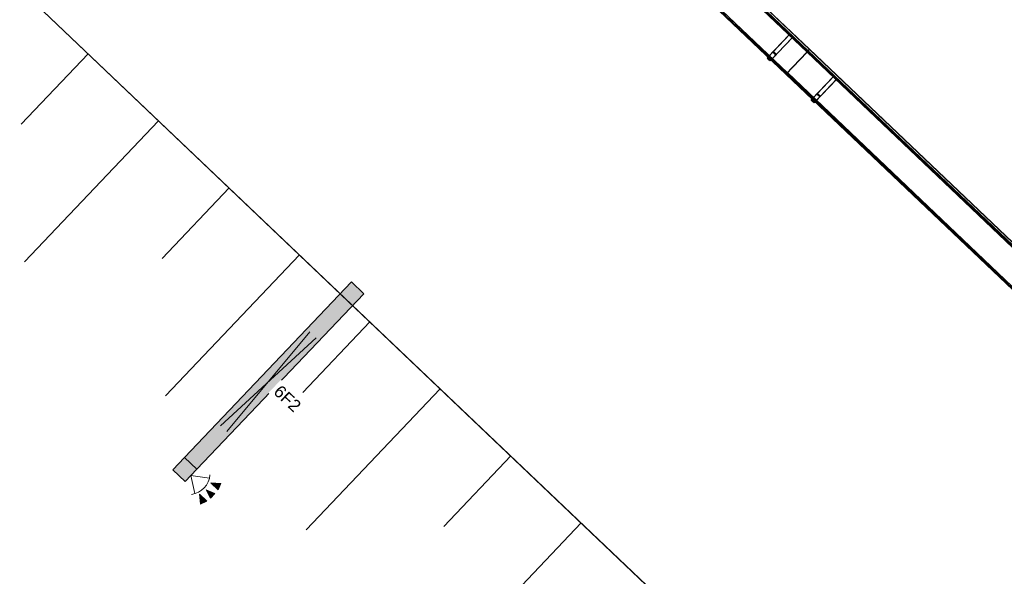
# Model space of a CAD drawing. Header units: metres. Extents: x 32343132.4 to 32343183.8, y 5699224 to 5699274.6.
# Tile 48 of 64: x 32343168.1 to 32343174.1, y 5699248.6 to 5699252.1. Entities that reach past the tile are written whole.
import ezdxf

# ---------------------------------------------------------------- set-up
doc = ezdxf.new("R2010")
doc.units = ezdxf.units.M
for name, color, linetype, lineweight in [('0-1', 7, 'Continuous', 5), ('A-ANNO-NOTE-1', 7, 'Continuous', 5), ('A-ANNO-NOTE-3', 7, 'Continuous', 9), ('A-DETL-GENF', 7, 'Continuous', 18), ('A-DETL-GENF-2', 7, 'Continuous', 50), ('E-LITE-EQPM', 7, 'Continuous', 50), ('E-LITE-EQPM-IDEN', 7, 'Continuous', 9)]:
    doc.layers.add(name, color=color, linetype=linetype, lineweight=lineweight)
for name, color, linetype, lineweight, true_color in [('A-DETL-1', 254, 'Continuous', 18, 0xbebebe), ('A-DETL-GENF-3', 2, 'Continuous', 50, 0xffff00), ('A-GENM-1', 7, 'Continuous', 5, 0xcccccc), ('A-MASS-1', 7, 'Continuous', 5, 0xcccccc)]:
    doc.layers.add(name, color=color, linetype=linetype, lineweight=lineweight, true_color=true_color)
doc.styles.add('Arial', font='arial.ttf', dxfattribs={"height": 0.075})

# ---------------------------------------------------------------- blocks, each defined once
blk = doc.blocks.new('construction-roof-accessories--rheinzink-rzk010046 - construction-roof-accessories--rheinzink-rzk010046-3213829-TGA_190_LP5_GR_EG-TGA-01_G_')
at = {"layer": 'A-GENM-1'}
for p, q in [((1.493, 0.1143), (-1.507, 0.1143)), ((-1.507, 0.1143), (-1.507, -0.0751)), ((1.493, 0.1133), (-1.507, 0.1133)), ((-1.507, -0.0741), (-1.507, 0.1133)), ((-1.507, 0.111), (-1.507, 0.1077)), ((-1.507, 0.111), (1.493, 0.111)), ((-1.507, 0.1085), (-1.507, 0.1101)), ((-1.507, 0.1101), (1.493, 0.1101)), ((-1.507, 0.1085), (-1.507, 0.1027)), ((-1.507, 0.1019), (-1.507, 0.1077)), ((-1.507, 0.1027), (-1.507, 0.1019)), ((-1.507, 0.1027), (1.493, 0.1027)), ((-1.507, 0.1019), (1.493, 0.1019)), ((1.493, -0.0751), (1.493, 0.1143)), ((1.493, 0.1133), (1.493, -0.0741)), ((1.493, 0.1077), (1.493, 0.111)), ((1.493, 0.1101), (1.493, 0.1085)), ((1.493, 0.1027), (1.493, 0.1085)), ((1.493, 0.1077), (1.493, 0.1019)), ((1.493, 0.1019), (1.493, 0.1027)), ((-1.507, -0.0741), (1.493, -0.0741)), ((-1.507, -0.0742), (-1.507, -0.0741)), ((-1.507, -0.0741), (1.493, -0.0741)), ((-1.507, -0.0741), (1.493, -0.0741)), ((-1.507, -0.0742), (-1.507, -0.0969)), ((-1.507, -0.0751), (1.493, -0.0751)), ((-1.507, -0.096), (-1.507, -0.0751)), ((1.493, -0.0751), (-1.507, -0.0751)), ((-1.507, -0.0751), (1.493, -0.0751)), ((1.493, -0.0809), (-1.507, -0.0809)), ((-1.507, -0.0809), (-1.507, -0.0826)), ((-1.507, -0.084), (-1.507, -0.081)), ((-1.507, -0.081), (1.493, -0.081)), ((1.493, -0.0818), (-1.507, -0.0818)), ((-1.507, -0.0829), (-1.507, -0.0818)), ((-1.507, -0.0819), (-1.507, -0.0848)), ((-1.507, -0.0819), (1.493, -0.0819)), ((-1.507, -0.0848), (-1.507, -0.084)), ((-1.507, -0.084), (1.493, -0.084)), ((-1.507, -0.0848), (1.493, -0.0848)), ((-1.507, -0.096), (1.493, -0.096)), ((-1.507, -0.0969), (1.493, -0.0969)), ((1.493, -0.0741), (1.493, -0.0742)), ((1.493, -0.0969), (1.493, -0.0742)), ((1.493, -0.0751), (1.493, -0.096)), ((1.493, -0.0826), (1.493, -0.0809)), ((1.493, -0.081), (1.493, -0.084)), ((1.493, -0.0818), (1.493, -0.0829)), ((1.493, -0.0848), (1.493, -0.0819)), ((1.493, -0.084), (1.493, -0.0848))]:
    blk.add_line(p, q, dxfattribs=at)
blk = doc.blocks.new('construction-roof-accessories--rheinzink-rzk010047 - construction-roof-accessories--rheinzink-rzk010047-3217442-TGA_190_LP5_GR_EG-TGA-01_G_')
at = {"layer": 'A-GENM-1'}
for p, q in [((-0.0129, 0.0759), (-0.0129, 0.0826)), ((-0.0129, 0.0826), (-0.0129, -0.1245)), ((-0.0129, 0.0826), (0.0129, 0.0826)), ((-0.0129, 0.0826), (0.0129, 0.0826)), ((0.0129, 0.0759), (-0.0129, 0.0759)), ((-0.0129, -0.1161), (-0.0129, 0.0759)), ((0.0129, 0.0759), (-0.0129, 0.0759)), ((-0.0125, 0.0822), (-0.0125, 0.0322)), ((-0.0125, 0.0322), (-0.0125, 0.0822)), ((-0.0125, 0.0822), (-0.0125, 0.0763)), ((-0.0125, 0.0263), (-0.0125, 0.0822)), ((0.0125, 0.0822), (-0.0125, 0.0822)), ((-0.0125, 0.0822), (0.0125, 0.0822)), ((-0.0125, 0.0822), (0.0125, 0.0822)), ((-0.0125, 0.0822), (0.0125, 0.0822)), ((-0.0125, 0.0763), (-0.0125, 0.0263)), ((0.0125, 0.0763), (-0.0125, 0.0763)), ((-0.0125, 0.0763), (0.0125, 0.0763)), ((-0.0105, 0.0749), (-0.0105, 0.0759)), ((-0.0105, 0.0759), (-0.0105, 0.0757)), ((-0.0105, 0.0759), (0.0105, 0.0759)), ((-0.0105, 0.0759), (0.0105, 0.0759)), ((0.0105, 0.0759), (-0.0105, 0.0759)), ((0.0105, 0.0759), (-0.0105, 0.0759)), ((-0.0105, 0.0749), (-0.0105, 0.0759)), ((-0.0105, 0.0759), (-0.0105, 0.0749)), ((-0.0105, 0.0757), (-0.0105, 0.0754)), ((-0.0105, 0.0757), (0.0105, 0.0757)), ((-0.0105, 0.0754), (-0.0105, 0.0744)), ((-0.0105, 0.0754), (0.0105, 0.0754)), ((-0.0105, 0.0754), (0.0105, 0.0754)), ((-0.0105, 0.0752), (-0.0105, 0.0754)), ((-0.0105, 0.0754), (-0.0105, 0.0744)), ((-0.0105, 0.0742), (-0.0105, 0.0752)), ((-0.0105, 0.0744), (-0.0105, 0.0749)), ((-0.0105, 0.0749), (0.0105, 0.0749)), ((-0.0105, 0.0749), (0.0105, 0.0749)), ((-0.0105, 0.0749), (0.0105, 0.0749)), ((-0.0105, 0.0749), (0.0105, 0.0749)), ((0.0105, 0.0744), (-0.0105, 0.0744)), ((-0.0105, 0.0744), (-0.0105, 0.0742)), ((0.0105, 0.0744), (-0.0105, 0.0744)), ((0, 0.0826), (-0.0045, 0.0826)), ((0, 0.0746), (-0.0045, 0.0746)), ((-0.0033, 0.0826), (-0.0033, 0.0746)), ((-0.0033, 0.0826), (0, 0.0826)), ((0, 0.0746), (-0.0033, 0.0746)), ((0, 0.0826), (0.0033, 0.0826)), ((0.0045, 0.0826), (0, 0.0826)), ((0.0033, 0.0746), (0, 0.0746)), ((0.0045, 0.0746), (0, 0.0746)), ((0.0033, 0.0746), (0.0033, 0.0826)), ((0.0105, 0.0757), (0.0105, 0.0759)), ((0.0105, 0.0759), (0.0105, 0.0749)), ((0.0105, 0.0759), (0.0105, 0.0749)), ((0.0105, 0.0759), (0.0105, 0.0749)), ((0.0105, 0.0754), (0.0105, 0.0757)), ((0.0105, 0.0744), (0.0105, 0.0754)), ((0.0105, 0.0754), (0.0105, 0.0752)), ((0.0105, 0.0744), (0.0105, 0.0754)), ((0.0105, 0.0742), (0.0105, 0.0752)), ((0.0105, 0.0749), (0.0105, 0.0744)), ((0.0105, 0.0742), (0.0105, 0.0744)), ((0.0125, 0.0822), (0.0125, 0.0263)), ((0.0125, 0.0763), (0.0125, 0.0822)), ((0.0125, 0.0822), (0.0125, 0.0322)), ((0.0125, 0.0322), (0.0125, 0.0822)), ((0.0125, 0.0263), (0.0125, 0.0763)), ((0.0129, -0.1245), (0.0129, 0.0826)), ((0.0129, 0.0826), (0.0129, 0.0759)), ((0.0129, 0.0759), (0.0129, -0.1161)), ((-0.0125, 0.0322), (0.0125, 0.0322)), ((-0.0125, 0.0322), (0.0125, 0.0322)), ((-0.0125, 0.0263), (0.0125, 0.0263)), ((-0.0125, 0.0263), (0.0125, 0.0263)), ((-0.0129, -0.1245), (-0.0129, -0.1161)), ((-0.0129, -0.1161), (0.0129, -0.1161)), ((0.0129, -0.1161), (0.0129, -0.1245)), ((-0.0129, -0.1245), (0.0129, -0.1245))]:
    blk.add_line(p, q, dxfattribs=at)
at = {"layer": 'A-GENM-1', "flags": 128}
for points in [[(-0.0045, 0.0826), (-0.0043, 0.0828), (-0.0041, 0.083), (-0.0039, 0.0831), (-0.0037, 0.0833), (-0.0035, 0.0834), (-0.0032, 0.0836), (-0.003, 0.0837), (-0.0028, 0.0838), (-0.0025, 0.0839), (-0.0023, 0.084), (-0.002, 0.0841), (-0.0018, 0.0842), (-0.0015, 0.0843), (-0.0012, 0.0843), (-0.001, 0.0844), (-0.0007, 0.0844), (-0.0005, 0.0845), (-0.0002, 0.0845), (0, 0.0845)], [(-0.004, 0.074), (-0.004, 0.074), (-0.004, 0.074), (-0.0041, 0.074), (-0.0041, 0.074), (-0.0041, 0.074), (-0.0041, 0.074), (-0.0041, 0.074), (-0.0042, 0.074), (-0.0042, 0.074), (-0.0042, 0.074), (-0.0042, 0.074), (-0.0042, 0.074), (-0.0043, 0.074), (-0.0043, 0.074), (-0.0043, 0.074), (-0.0043, 0.0741), (-0.0043, 0.0741), (-0.0043, 0.0741), (-0.0044, 0.0741), (-0.0044, 0.0741), (-0.0044, 0.0741), (-0.0044, 0.0741), (-0.0044, 0.0742), (-0.0044, 0.0742), (-0.0044, 0.0742), (-0.0044, 0.0742), (-0.0045, 0.0742), (-0.0045, 0.0743), (-0.0045, 0.0743), (-0.0045, 0.0743), (-0.0045, 0.0743), (-0.0045, 0.0743), (-0.0045, 0.0744), (-0.0045, 0.0744), (-0.0045, 0.0744), (-0.0045, 0.0744), (-0.0045, 0.0744), (-0.0045, 0.0745), (-0.0045, 0.0745), (-0.0045, 0.0745), (-0.0045, 0.0745), (-0.0045, 0.0745), (-0.0045, 0.0746), (-0.0045, 0.0746)], [(0, 0.074), (-0.0002, 0.074), (-0.0003, 0.074), (-0.0005, 0.074), (-0.0006, 0.074), (-0.0008, 0.074), (-0.0009, 0.074), (-0.0011, 0.074), (-0.0013, 0.074), (-0.0014, 0.074), (-0.0016, 0.074), (-0.0017, 0.074), (-0.0018, 0.074), (-0.002, 0.074), (-0.0021, 0.074), (-0.0023, 0.074), (-0.0024, 0.074), (-0.0025, 0.074), (-0.0026, 0.074), (-0.0027, 0.074), (-0.0029, 0.074), (-0.003, 0.074), (-0.0031, 0.074), (-0.0032, 0.074), (-0.0033, 0.074), (-0.0034, 0.074), (-0.0034, 0.074), (-0.0035, 0.074), (-0.0036, 0.074), (-0.0037, 0.074), (-0.0037, 0.074), (-0.0038, 0.074), (-0.0038, 0.074), (-0.0039, 0.074), (-0.0039, 0.074), (-0.0039, 0.074), (-0.004, 0.074), (-0.004, 0.074), (-0.004, 0.074), (-0.004, 0.074)], [(-0.004, 0.074), (-0.004, 0.074), (-0.004, 0.074), (-0.004, 0.074), (-0.0039, 0.074), (-0.0039, 0.074), (-0.0039, 0.074), (-0.0038, 0.074), (-0.0038, 0.074), (-0.0037, 0.074), (-0.0037, 0.074), (-0.0036, 0.074), (-0.0035, 0.074), (-0.0035, 0.074), (-0.0034, 0.074), (-0.0033, 0.074), (-0.0032, 0.074), (-0.0031, 0.074), (-0.003, 0.074), (-0.0029, 0.074), (-0.0028, 0.074), (-0.0027, 0.074), (-0.0025, 0.074), (-0.0024, 0.074), (-0.0023, 0.074), (-0.0022, 0.074), (-0.002, 0.074), (-0.0019, 0.074), (-0.0017, 0.074), (-0.0016, 0.074), (-0.0014, 0.074), (-0.0013, 0.074), (-0.0011, 0.074), (-0.001, 0.074), (-0.0008, 0.074), (-0.0007, 0.074), (-0.0005, 0.074), (-0.0004, 0.074), (-0.0002, 0.074), (0, 0.074), (0, 0.074)], [(0, 0.0845), (0.0003, 0.0845), (0.0005, 0.0845), (0.0008, 0.0844), (0.0011, 0.0844), (0.0013, 0.0843), (0.0016, 0.0843), (0.0018, 0.0842), (0.0021, 0.0841), (0.0023, 0.084), (0.0026, 0.0839), (0.0028, 0.0838), (0.0031, 0.0837), (0.0033, 0.0835), (0.0035, 0.0834), (0.0038, 0.0833), (0.004, 0.0831), (0.0042, 0.0829), (0.0044, 0.0827), (0.0045, 0.0826)], [(0, 0.074), (0.0002, 0.074), (0.0003, 0.074), (0.0005, 0.074), (0.0006, 0.074), (0.0008, 0.074), (0.0009, 0.074), (0.0011, 0.074), (0.0013, 0.074), (0.0014, 0.074), (0.0016, 0.074), (0.0017, 0.074), (0.0018, 0.074), (0.002, 0.074), (0.0021, 0.074), (0.0023, 0.074), (0.0024, 0.074), (0.0025, 0.074), (0.0026, 0.074), (0.0027, 0.074), (0.0029, 0.074), (0.003, 0.074), (0.0031, 0.074), (0.0032, 0.074), (0.0033, 0.074), (0.0034, 0.074), (0.0034, 0.074), (0.0035, 0.074), (0.0036, 0.074), (0.0037, 0.074), (0.0037, 0.074), (0.0038, 0.074), (0.0038, 0.074), (0.0039, 0.074), (0.0039, 0.074), (0.0039, 0.074), (0.004, 0.074), (0.004, 0.074), (0.004, 0.074), (0.004, 0.074)], [(0.004, 0.074), (0.004, 0.074), (0.004, 0.074), (0.004, 0.074), (0.0039, 0.074), (0.0039, 0.074), (0.0039, 0.074), (0.0038, 0.074), (0.0038, 0.074), (0.0037, 0.074), (0.0037, 0.074), (0.0036, 0.074), (0.0035, 0.074), (0.0035, 0.074), (0.0034, 0.074), (0.0033, 0.074), (0.0032, 0.074), (0.0031, 0.074), (0.003, 0.074), (0.0029, 0.074), (0.0028, 0.074), (0.0027, 0.074), (0.0025, 0.074), (0.0024, 0.074), (0.0023, 0.074), (0.0022, 0.074), (0.002, 0.074), (0.0019, 0.074), (0.0017, 0.074), (0.0016, 0.074), (0.0014, 0.074), (0.0013, 0.074), (0.0011, 0.074), (0.001, 0.074), (0.0008, 0.074), (0.0007, 0.074), (0.0005, 0.074), (0.0004, 0.074), (0.0002, 0.074), (0, 0.074), (0, 0.074)], [(0.0045, 0.0746), (0.0045, 0.0746), (0.0045, 0.0745), (0.0045, 0.0745), (0.0045, 0.0745), (0.0045, 0.0745), (0.0045, 0.0745), (0.0045, 0.0744), (0.0045, 0.0744), (0.0045, 0.0744), (0.0045, 0.0744), (0.0045, 0.0743), (0.0045, 0.0743), (0.0045, 0.0743), (0.0045, 0.0743), (0.0045, 0.0743), (0.0045, 0.0742), (0.0045, 0.0742), (0.0044, 0.0742), (0.0044, 0.0742), (0.0044, 0.0742), (0.0044, 0.0742), (0.0044, 0.0741), (0.0044, 0.0741), (0.0044, 0.0741), (0.0044, 0.0741), (0.0043, 0.0741), (0.0043, 0.0741), (0.0043, 0.0741), (0.0043, 0.074), (0.0043, 0.074), (0.0042, 0.074), (0.0042, 0.074), (0.0042, 0.074), (0.0042, 0.074), (0.0042, 0.074), (0.0042, 0.074), (0.0041, 0.074), (0.0041, 0.074), (0.0041, 0.074), (0.0041, 0.074), (0.004, 0.074), (0.004, 0.074), (0.004, 0.074), (0.004, 0.074)]]:
    blk.add_lwpolyline(points, dxfattribs=at)
at = {"layer": 'A-GENM-1'}
for centre in [(0, 0.0786), (0, 0.0776)]:
    blk.add_ellipse(centre, major_axis=(-0.0271, 0), ratio=0.13736, start_param=1.173287, end_param=1.968306, dxfattribs=at)
blk = doc.blocks.new('Aushub1 - Aushub-3534796-TGA_190_LP5_GR_EG-TGA-01_G_')
at = {"layer": 'A-MASS-1'}
for p, q in [((90.5583, 2.5083), (90.9719, 2.943)), ((90.5794, 1.66), (91.4066, 2.5294)), ((91.4277, 1.6811), (91.8413, 2.1158)), ((91.4488, 0.8329), (92.276, 1.7023)), ((92.2971, 0.854), (92.7107, 1.2887)), ((92.3182, 0.0057), (93.1454, 0.8751)), ((93.1665, 0.0269), (93.5801, 0.4616)), ((93.1876, -0.8214), (94.0148, 0.048))]:
    blk.add_line(p, q, dxfattribs=at)
blk = doc.blocks.new('ARC_190_LPX_FM_Stellplätze_rvt-1-TGA_190_LP5_GR_EG-TGA-01_G_')
at = {"layer": 'A-MASS-1'}
for p, q in [((32343147.043, 5699272.2671), (32343181.5291, 5699239.4576)), ((32343147.043, 5699272.2667), (32343181.5287, 5699239.4576))]:
    blk.add_line(p, q, dxfattribs=at)
at = {"layer": 'A-GENM-1'}
for name, p, rotation in [('construction-roof-accessories--rheinzink-rzk010046 - construction-roof-accessories--rheinzink-rzk010046-3213829-TGA_190_LP5_GR_EG-TGA-01_G_', (32343171.7822, 5699252.8612), 136.4272566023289), ('construction-roof-accessories--rheinzink-rzk010047 - construction-roof-accessories--rheinzink-rzk010047-3217442-TGA_190_LP5_GR_EG-TGA-01_G_', (32343172.7451, 5699251.8894), 136.4272566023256), ('construction-roof-accessories--rheinzink-rzk010046 - construction-roof-accessories--rheinzink-rzk010046-3213829-TGA_190_LP5_GR_EG-TGA-01_G_', (32343173.9557, 5699250.7934), 136.4272566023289), ('construction-roof-accessories--rheinzink-rzk010047 - construction-roof-accessories--rheinzink-rzk010047-3217442-TGA_190_LP5_GR_EG-TGA-01_G_', (32343173.0168, 5699251.6309), 136.4272566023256)]:
    blk.add_blockref(name, p, dxfattribs=dict(at, rotation=rotation))
at = {"layer": 'A-MASS-1'}
blk.add_blockref('Aushub1 - Aushub-3534796-TGA_190_LP5_GR_EG-TGA-01_G_', (32343077.5163, 5699248.9216), dxfattribs=at)
blk = doc.blocks.new('Regiolux Parsa - PSO _ 1500 ETS9 - 2400lm _ 4000K - Feuchtraumleuchte - Bewegungsmelder-V1-TGA_190_LP5_GR_EG-TGA-01_G_')
at = {"layer": 'A-DETL-GENF-2'}
blk.add_hatch(color=256, dxfattribs=at).paths.add_polyline_path([(0.8, 0.0525), (0.695, 0.0525), (0.695, -0.0525), (0.8, -0.0525)])
at = {"layer": 'A-DETL-GENF-3'}
blk.add_hatch(color=256, dxfattribs=at).paths.add_polyline_path([(0.695, 0.0525), (-0.8, 0.0525), (-0.8, -0.0525), (0.695, -0.0525)])
at = {"layer": 'A-DETL-GENF'}
for p, q in [((-0.8, -0.0525), (-0.8, 0.0525)), ((-0.8, 0.0525), (0.695, 0.0525)), ((-0.4, -0.0262), (0.4, 0.0262)), ((0.4, -0.0262), (-0.4, 0.0262)), ((0.695, -0.0525), (0.695, 0.0525)), ((0.695, 0.0525), (0.8, 0.0525)), ((0.695, 0.0525), (0.695, -0.0525)), ((0.8, 0.0525), (0.8, -0.0525)), ((0.695, -0.0525), (-0.8, -0.0525)), ((0.8, -0.0525), (0.695, -0.0525))]:
    blk.add_line(p, q, dxfattribs=at)

msp = doc.modelspace()

# ---------------------------------------------------------------- hatches: boundary and pattern name
at = {"layer": 'A-ANNO-NOTE-1'}
for points in [[(32343169.2444, 5699249.2175), (32343169.2897, 5699249.1749), (32343169.3065, 5699249.2133)], [(32343169.1818, 5699249.0848), (32343169.2194, 5699249.1035), (32343169.1744, 5699249.1468)], [(32343169.242, 5699249.1224), (32343169.2692, 5699249.151), (32343169.2156, 5699249.1749)]]:
    msp.add_hatch(color=256, dxfattribs=at).paths.add_polyline_path(points)

# ---------------------------------------------------------------- linework, layer by layer
at = {"layer": 'A-ANNO-NOTE-3'}
for p, q in [((32343169.1225, 5699249.2634), (32343169.1459, 5699249.1503)), ((32343169.1225, 5699249.2634), (32343169.2366, 5699249.2457)), ((32343169.3065, 5699249.2133), (32343169.2444, 5699249.2175)), ((32343169.2444, 5699249.2175), (32343169.2897, 5699249.1749)), ((32343169.2897, 5699249.1749), (32343169.3065, 5699249.2133)), ((32343169.2194, 5699249.1035), (32343169.1744, 5699249.1468)), ((32343169.1744, 5699249.1468), (32343169.1818, 5699249.0848)), ((32343169.2692, 5699249.151), (32343169.2156, 5699249.1749)), ((32343169.2156, 5699249.1749), (32343169.242, 5699249.1224)), ((32343169.242, 5699249.1224), (32343169.2692, 5699249.151)), ((32343169.1818, 5699249.0848), (32343169.2194, 5699249.1035))]:
    msp.add_line(p, q, dxfattribs=at)
msp.add_ellipse((32343169.1086, 5699249.2766), major_axis=(-0.0989, 0.0868), ratio=1, start_param=2.42101, end_param=3.782366, dxfattribs=at)
at = {"layer": 'A-DETL-1'}
msp.add_line((32343183.8033, 5699241.5578), (32343149.0273, 5699274.643), dxfattribs=at)

# ---------------------------------------------------------------- block references
at = {"layer": '0-1'}
msp.add_blockref('ARC_190_LPX_FM_Stellplätze_rvt-1-TGA_190_LP5_GR_EG-TGA-01_G_', (0, 0), dxfattribs=at)
at = {"layer": 'E-LITE-EQPM', "rotation": 226.4272566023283}
msp.add_blockref('Regiolux Parsa - PSO _ 1500 ETS9 - 2400lm _ 4000K - Feuchtraumleuchte - Bewegungsmelder-V1-TGA_190_LP5_GR_EG-TGA-01_G_', (32343169.5997, 5699249.8411), dxfattribs=at)

# ---------------------------------------------------------------- next in the draw order: texts
at = {"layer": 'E-LITE-EQPM-IDEN', "insert": (32343169.6787, 5699249.8269), "char_height": 0.075, "width": 0.224472, "attachment_point": 1, "rotation": 316.42726, "style": 'Arial', "bg_fill": 3, "box_fill_scale": 1.25, "bg_fill_color": 256, "bg_fill_true_color": 13158600, "bg_fill_transparency": 0}
msp.add_mtext('6F2', dxfattribs=at)

doc.saveas('drawing.dxf')
